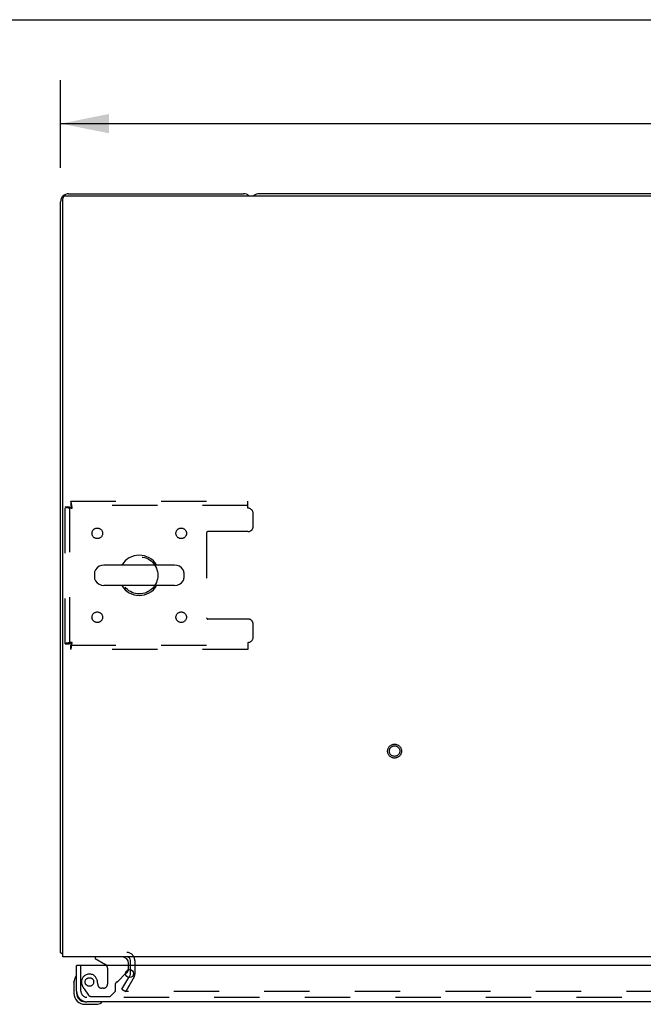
# Model space of a CAD drawing. Header units: inches. Extents: x 0 to 194, y 0 to 126.
# Tile 15 of 21: x 39 to 54, y 102 to 126. Entities that reach past the tile are written whole.
import ezdxf

# ---------------------------------------------------------------- set-up
doc = ezdxf.new("R2010")
doc.units = ezdxf.units.IN
doc.header["$LTSCALE"] = 10.674419
doc.header["$MEASUREMENT"] = 0
doc.linetypes.add('HIDDEN', pattern=[0.2, 0.1, -0.1])
doc.layers.get('0').update_dxf_attribs({"linetype": 'CONTINUOUS'})
for name, color, linetype in [('DEFAULT_2', 8, 'HIDDEN'), ('DIMENSIONS', 7, 'CONTINUOUS'), ('SLAVE_DOOR_ASSEMBLY', 7, 'CONTINUOUS')]:
    doc.layers.add(name, color=color, linetype=linetype)
doc.styles.get("Standard").update_dxf_attribs({"font": 'arial.ttf'})
doc.dimstyles.new('DIMSTYLE_1', dxfattribs={"dimtxt": 0.856237, "dimasz": 1.141649, "dimexe": 0.09, "dimexo": 0.07, "dimgap": 0.0375, "dimtad": 0, "dimtih": 1, "dimtoh": 1, "dimzin": 4, "dimdsep": 46, "dimtxsty": 'Standard', "dimblk": '_FILLED', "dimblk1": '_FILLED', "dimblk2": '_FILLED', "dimcen": 0.09, "dimadec": 3, "dimazin": 1, "dimtfac": 1, "dimtdec": 3, "dimtofl": 0, "dimtmove": 0, "dimatfit": 3, "dimldrblk": '_FILLED', "dimfxl": 0, "dimtolj": 1, "dimtzin": 4, "dimarcsym": 0})

# ---------------------------------------------------------------- blocks, each defined once
blk = doc.blocks.new('_FILLED')
at = {"color": 0, "linetype": 'ByBlock'}
blk.add_solid([(0, 0), (-1, 0.2), (-1, -0.2)], dxfattribs=at)
blk = doc.blocks.new('*D1')
at = {"layer": 'DIMENSIONS', "color": 2, "linetype": 'Continuous'}
for p, q in [((39.933, 122.087), (39.933, 124.158)), ((87.933, 122.087), (87.933, 124.158)), ((39.933, 123.13), (62.009, 123.13)), ((87.933, 123.13), (65.857, 123.13))]:
    blk.add_line(p, q, dxfattribs=at)
at = {"layer": 'DIMENSIONS', "color": 2, "linetype": 'Continuous', "xscale": 1.1416490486, "yscale": 1.1416490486, "zscale": 1.1416490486, "rotation": 180}
blk.add_blockref('_FILLED', (39.933, 123.13), dxfattribs=at)
at = {"layer": 'DIMENSIONS', "color": 2, "linetype": 'Continuous', "xscale": 1.1416490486, "yscale": 1.1416490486, "zscale": 1.1416490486}
blk.add_blockref('_FILLED', (87.933, 123.13), dxfattribs=at)
at = {"layer": 'DIMENSIONS', "color": 2, "linetype": 'Continuous', "insert": (63.933, 123.559), "char_height": 0.8562, "width": 2.99205, "attachment_point": 2, "line_spacing_factor": 0.9}
blk.add_mtext('48.00', dxfattribs=at)

msp = doc.modelspace()

# ---------------------------------------------------------------- linework, layer by layer
at = {"color": 7, "linetype": 'Continuous'}
for p, q in [((0, 125.581), (194.08, 125.581)), ((83.244, 121.477), (44.622, 121.477)), ((42.619, 112.719), (40.956, 112.719)), ((40.733, 112.541), (40.733, 112.413)), ((42.841, 112.541), (42.841, 112.413)), ((42.619, 112.236), (40.956, 112.236))]:
    msp.add_line(p, q, dxfattribs=at)
at = {"color": 3, "linetype": 'Continuous'}
for p, q in [((40.122, 121.477), (44.244, 121.477)), ((39.933, 103.581), (39.933, 121.288)), ((39.985, 103.477), (39.985, 121.365)), ((40.045, 121.425), (87.821, 121.425)), ((87.881, 103.477), (39.985, 103.477)), ((41.579, 103.273), (41.579, 103.392)), ((41.579, 103.073), (41.579, 103.177)), ((41.575, 103.056), (41.538, 102.993))]:
    msp.add_line(p, q, dxfattribs=at)
for points in [[(39.956, 103.561), (39.95, 103.564), (39.947, 103.566), (39.945, 103.567), (39.942, 103.569), (39.94, 103.57), (39.938, 103.572), (39.936, 103.574), (39.935, 103.575), (39.934, 103.577), (39.933, 103.578), (39.933, 103.58), (39.933, 103.581)], [(39.974, 103.549), (39.972, 103.551), (39.97, 103.553), (39.968, 103.555), (39.965, 103.556), (39.962, 103.558), (39.959, 103.56), (39.956, 103.561)]]:
    msp.add_lwpolyline(points, dxfattribs=at)
for centre, radius, start, end in [((40.122, 121.288), 0.189, 90, 180), ((44.244, 121.288), 0.189, 46.487, 90), ((40.045, 121.365), 0.06, 90, 180), ((40.122, 103.666), 0.189, 218.2806, 223.5203), ((41.494, 103.392), 0.085, 0, 90), ((41.546, 103.073), 0.033, 330, 360)]:
    msp.add_arc(centre, radius, start, end, dxfattribs=at)
at = {"color": 7, "linetype": 'Continuous'}
for centre, radius, start, end in [((44.622, 121.288), 0.189, 90, 133.4203), ((41.787, 112.477), 0.475, 30.5571, 149.4429), ((40.956, 112.477), 0.241, 90, 146.8152), ((42.619, 112.477), 0.241, 33.1848, 90), ((40.858, 112.541), 0.125, 146.8152, 180), ((40.858, 112.413), 0.125, 180, 213.1848), ((42.716, 112.541), 0.125, 0, 33.1848), ((42.716, 112.413), 0.125, 326.8152, 360), ((40.956, 112.477), 0.241, 213.1848, 270), ((41.787, 112.477), 0.475, 210.5571, 329.4429), ((42.619, 112.477), 0.241, 270, 326.8152)]:
    msp.add_arc(centre, radius, start, end, dxfattribs=at)
at = {"layer": 'DEFAULT_2', "color": 8, "linetype": 'HIDDEN'}
for p, q in [((40.037, 110.861), (40.037, 114.093)), ((40.037, 114.093), (40.141, 114.093)), ((40.141, 114.093), (40.141, 110.861)), ((40.171, 114.227), (40.171, 114.123)), ((40.171, 114.227), (44.35, 114.227)), ((44.35, 114.123), (40.171, 114.123)), ((44.35, 114.06), (44.35, 114.227)), ((44.475, 113.633), (44.475, 113.935)), ((43.375, 113.478), (43.375, 111.476)), ((44.35, 113.508), (43.405, 113.508)), ((44.35, 111.446), (43.405, 111.446)), ((44.475, 111.019), (44.475, 111.321)), ((40.037, 110.861), (40.141, 110.861)), ((40.171, 110.727), (40.171, 110.831)), ((40.171, 110.831), (44.35, 110.831)), ((44.35, 110.894), (44.35, 110.727)), ((44.35, 110.727), (40.171, 110.727)), ((41.683, 103.392), (41.683, 103.073)), ((41.579, 103.177), (41.579, 103.273)), ((41.379, 102.717), (41.538, 102.993)), ((41.665, 103.004), (41.469, 102.665)), ((41.665, 103.004), (41.483, 102.69)), ((41.379, 102.717), (41.469, 102.665)), ((86.366, 102.665), (41.501, 102.665))]:
    msp.add_line(p, q, dxfattribs=at)
for points in [[(40.037, 114.093), (40.038, 114.091), (40.041, 114.088), (40.046, 114.086), (40.054, 114.084), (40.063, 114.081), (40.074, 114.079), (40.086, 114.077), (40.1, 114.074), (40.115, 114.072), (40.132, 114.069), (40.149, 114.067), (40.167, 114.065), (40.185, 114.062), (40.204, 114.06)], [(40.141, 114.093), (40.141, 114.091), (40.143, 114.088), (40.145, 114.086), (40.147, 114.084), (40.151, 114.081), (40.155, 114.079), (40.16, 114.077), (40.165, 114.074), (40.171, 114.072), (40.177, 114.069), (40.183, 114.067), (40.19, 114.065), (40.197, 114.062), (40.204, 114.06)], [(40.204, 114.06), (40.202, 114.079), (40.199, 114.097), (40.197, 114.115), (40.195, 114.133), (40.192, 114.149), (40.19, 114.164), (40.188, 114.178), (40.185, 114.191), (40.183, 114.201), (40.181, 114.211), (40.178, 114.218), (40.176, 114.223), (40.173, 114.226), (40.171, 114.227)], [(40.204, 114.06), (40.202, 114.067), (40.199, 114.074), (40.197, 114.081), (40.195, 114.087), (40.192, 114.094), (40.19, 114.099), (40.188, 114.105), (40.185, 114.109), (40.183, 114.113), (40.181, 114.117), (40.178, 114.12), (40.176, 114.121), (40.173, 114.123), (40.171, 114.123)], [(40.204, 110.894), (40.185, 110.892), (40.167, 110.889), (40.149, 110.887), (40.132, 110.885), (40.115, 110.882), (40.1, 110.88), (40.086, 110.878), (40.074, 110.875), (40.063, 110.873), (40.054, 110.87), (40.046, 110.868), (40.041, 110.866), (40.038, 110.863), (40.037, 110.861)], [(40.204, 110.894), (40.197, 110.892), (40.19, 110.889), (40.183, 110.887), (40.177, 110.885), (40.171, 110.882), (40.165, 110.88), (40.16, 110.878), (40.155, 110.875), (40.151, 110.873), (40.147, 110.87), (40.145, 110.868), (40.143, 110.866), (40.141, 110.863), (40.141, 110.861)], [(40.171, 110.727), (40.173, 110.728), (40.176, 110.731), (40.178, 110.736), (40.181, 110.744), (40.183, 110.753), (40.185, 110.764), (40.188, 110.776), (40.19, 110.79), (40.192, 110.805), (40.195, 110.822), (40.197, 110.839), (40.199, 110.857), (40.202, 110.875), (40.204, 110.894)], [(40.171, 110.831), (40.173, 110.831), (40.176, 110.833), (40.178, 110.835), (40.181, 110.837), (40.183, 110.841), (40.185, 110.845), (40.188, 110.85), (40.19, 110.855), (40.192, 110.861), (40.195, 110.867), (40.197, 110.873), (40.199, 110.88), (40.202, 110.887), (40.204, 110.894)], [(41.483, 102.69), (41.482, 102.688), (41.481, 102.686), (41.481, 102.685), (41.481, 102.683), (41.481, 102.682)], [(41.481, 102.682), (41.481, 102.681), (41.481, 102.679), (41.481, 102.678), (41.482, 102.676), (41.483, 102.674), (41.484, 102.673), (41.485, 102.671), (41.486, 102.67), (41.488, 102.669), (41.489, 102.668), (41.491, 102.667), (41.493, 102.666)], [(41.501, 102.665), (41.499, 102.665), (41.497, 102.665), (41.495, 102.665), (41.493, 102.666)]]:
    msp.add_lwpolyline(points, dxfattribs=at)
for centre, radius in [((40.798, 113.467), 0.125), ((42.777, 113.467), 0.125), ((41.787, 112.477), 0.438), ((40.798, 111.488), 0.125), ((42.777, 111.488), 0.125), ((47.808, 108.331), 0.164), ((47.808, 108.331), 0.124)]:
    msp.add_circle(centre, radius, dxfattribs=at)
for centre, radius, start, end in [((44.35, 113.935), 0.125, 0, 90), ((44.35, 113.633), 0.125, 270, 360), ((43.405, 113.478), 0.03, 90, 180), ((43.405, 111.476), 0.03, 180, 270), ((44.35, 111.321), 0.125, 0, 90), ((44.35, 111.019), 0.125, 270, 360), ((41.494, 103.392), 0.189, 0, 90), ((41.546, 103.073), 0.137, 330, 360)]:
    msp.add_arc(centre, radius, start, end, dxfattribs=at)
at = {"layer": 'SLAVE_DOOR_ASSEMBLY', "color": 7, "linetype": 'Continuous'}
for p, q in [((40.75, 103.477), (40.75, 103.438)), ((40.75, 103.438), (40.988, 103.3)), ((40.328, 103.273), (40.308, 103.273)), ((41.464, 103.083), (41.508, 103.127)), ((41.537, 103.273), (41.537, 103.32)), ((40.248, 102.878), (40.251, 102.916)), ((40.248, 102.878), (40.248, 102.622)), ((40.295, 103.014), (40.295, 103.014)), ((40.308, 102.666), (40.308, 102.622)), ((40.511, 102.419), (40.555, 102.419)), ((40.511, 102.359), (40.767, 102.359)), ((40.896, 102.404), (40.9, 102.405)), ((40.9, 102.405), (40.901, 102.405))]:
    msp.add_line(p, q, dxfattribs=at)
at = {"layer": 'SLAVE_DOOR_ASSEMBLY', "color": 8, "linetype": 'HIDDEN'}
for p, q in [((41.38, 103.477), (40.75, 103.477)), ((40.412, 102.666), (40.412, 103.273)), ((41.038, 103.214), (41.038, 102.834)), ((41.537, 103.197), (41.537, 103.273)), ((41.289, 102.908), (41.464, 103.083)), ((40.487, 102.722), (40.588, 102.578)), ((40.809, 102.834), (40.809, 102.823)), ((40.94, 102.736), (40.907, 102.736)), ((41.104, 102.544), (41.23, 102.67)), ((41.23, 102.67), (41.23, 102.849)), ((63.839, 102.523), (40.555, 102.523)), ((40.653, 102.544), (41.104, 102.544))]:
    msp.add_line(p, q, dxfattribs=at)
at = {"layer": 'SLAVE_DOOR_ASSEMBLY', "color": 3, "linetype": 'Continuous'}
for p, q in [((40.308, 102.666), (40.308, 103.273)), ((63.777, 103.273), (40.328, 103.273)), ((63.839, 102.419), (40.555, 102.419))]:
    msp.add_line(p, q, dxfattribs=at)
at = {"layer": 'SLAVE_DOOR_ASSEMBLY', "color": 7, "linetype": 'Continuous'}
for points in [[(40.295, 103.014), (40.294, 103.012), (40.294, 103.011), (40.293, 103.007)], [(40.901, 102.405), (40.903, 102.406), (40.903, 102.406)]]:
    msp.add_lwpolyline(points, dxfattribs=at)
at = {"layer": 'SLAVE_DOOR_ASSEMBLY', "color": 3, "linetype": 'Continuous'}
msp.add_circle((41.558, 103.085), 0.094, dxfattribs=at)
at = {"layer": 'SLAVE_DOOR_ASSEMBLY', "color": 8, "linetype": 'HIDDEN'}
msp.add_circle((40.612, 102.886), 0.101, dxfattribs=at)
at = {"layer": 'SLAVE_DOOR_ASSEMBLY', "color": 7, "linetype": 'Continuous'}
for centre, radius, start, end in [((41.38, 103.32), 0.157, 0, 90), ((40.938, 103.214), 0.1, 36.5468, 59.908), ((41.437, 103.197), 0.1, 315, 347.6107), ((40.498, 102.878), 0.25, 149.1101, 180), ((40.296, 102.999), 0.015, 96.3796, 149.1101), ((40.293, 102.999), 0.015, 0, 83.6204), ((40.511, 102.622), 0.263, 180, 270), ((40.511, 102.622), 0.203, 180, 270), ((40.888, 102.404), 0.015, 6.3796, 90), ((40.767, 102.609), 0.25, 270, 300.8899), ((40.888, 102.407), 0.015, 300.8899, 353.6204)]:
    msp.add_arc(centre, radius, start, end, dxfattribs=at)
at = {"layer": 'SLAVE_DOOR_ASSEMBLY', "color": 8, "linetype": 'HIDDEN'}
for centre, radius, start, end in [((40.938, 103.214), 0.1, 0, 36.5468), ((41.437, 103.197), 0.1, 347.6107, 360), ((40.612, 102.886), 0.187, 17.8482, 196.8439), ((40.416, 102.823), 0.393, 1.6599, 17.9298), ((41.269, 102.849), 0.039, 111.6096, 180), ((41.218, 102.978), 0.1, 291.6096, 315), ((40.555, 102.666), 0.142, 180, 270), ((40.802, 102.944), 0.386, 196.8439, 215.1), ((40.907, 102.834), 0.098, 180, 270), ((40.94, 102.834), 0.098, 270, 360), ((40.653, 102.623), 0.079, 215.1, 270)]:
    msp.add_arc(centre, radius, start, end, dxfattribs=at)
at = {"layer": 'SLAVE_DOOR_ASSEMBLY', "color": 3, "linetype": 'Continuous'}
msp.add_arc((40.555, 102.666), 0.246, 180, 270, dxfattribs=at)

# ---------------------------------------------------------------- dimensions: what is measured, and where the dimension line sits
at = {"layer": 'DIMENSIONS', "color": 2, "linetype": 'Continuous'}
dim = msp.add_linear_dim(base=(39.933, 123.13), p1=(87.933, 122.017), p2=(39.933, 122.017), angle=180, dimstyle='DIMSTYLE_1', dxfattribs=at)
dim.commit()
dim.dimension.update_dxf_attribs({"geometry": '*D1', "text_midpoint": (63.911, 123.126), "dimtype": 160})

doc.saveas('drawing.dxf')
